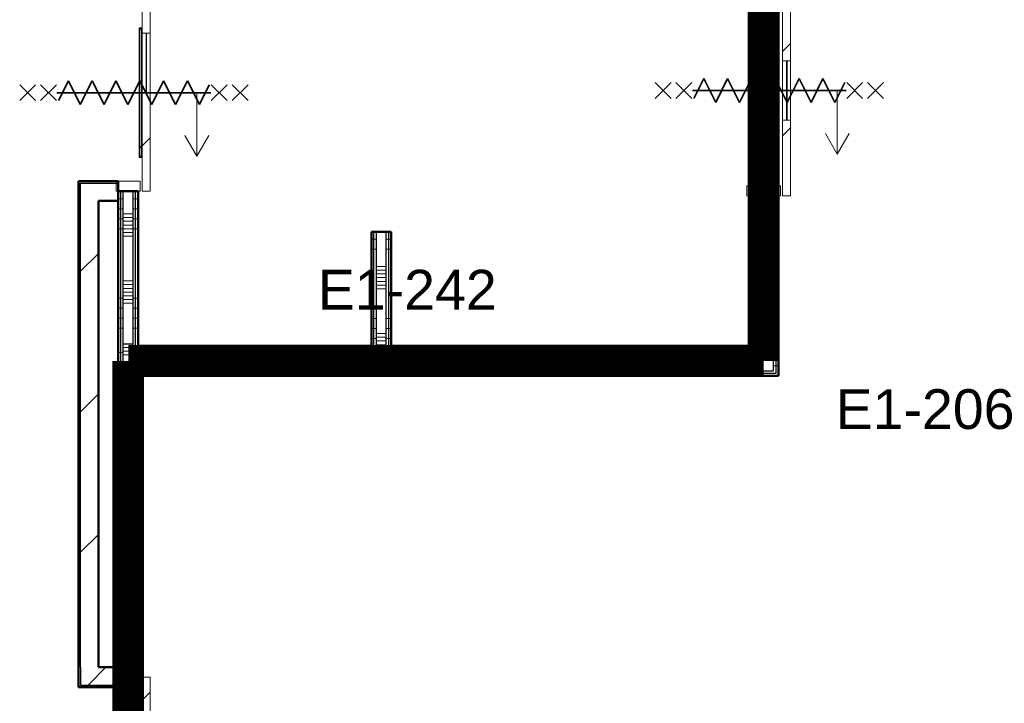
# Model space of a CAD drawing. Extents: x -3204 to 54657, y -2294 to 61632.
# Tile 32 of 65: x 40054 to 45012, y 11707 to 15147. Entities that reach past the tile are written whole.
import ezdxf

# ---------------------------------------------------------------- set-up
doc = ezdxf.new("R2010")
doc.units = 0
doc.header["$LTSCALE"] = 100
doc.linetypes.add('SCHEIDING_BRANDWEREND60', pattern=[3.2, 0.8, -1.6, 0.8])
for name, color, linetype, lineweight in [('00---0--FM-RUIMTENR', 7, 'Continuous', 18), ('BA20----_WANDEN', 14, 'Continuous', 50), ('BL$1A---_ALGEMEEN', 7, 'Continuous', 18), ('BL20----_WANDEN', 7, 'Continuous', 25), ('BL30----_BRANDSYMBOLEN', 14, 'Continuous', 35), ('BL30----_KOZIJNEN', 14, 'Continuous', 25), ('BL40----_BRANDWERENDESCHEIDING_60MIN', 84, 'SCHEIDING_BRANDWEREND60', 158)]:
    doc.layers.add(name, color=color, linetype=linetype, lineweight=lineweight)
doc.styles.add('Arial', font='arial.ttf', dxfattribs={"height": 200})
pattern_1 = [(180, (43875, 15755), (9e-13, -500), []), (180, (43875, 15805), (9e-13, -500), []), (180, (43875, 15855), (9e-13, -500), []), (180, (43875, 15905), (9e-13, -500), [])]
pattern_2 = [(90, (42387.5, 13355), (-500, -2e-12), []), (90, (42437.5, 13355), (-500, -2e-12), []), (90, (42487.5, 13355), (-500, -2e-12), []), (90, (42537.5, 13355), (-500, -2e-12), [])]
pattern_3 = [(180, (41925, 13992.5), (-4e-12, -500), []), (180, (41925, 14042.5), (-4e-12, -500), []), (180, (41925, 14092.5), (-4e-12, -500), []), (180, (41925, 14142.5), (-4e-12, -500), [])]
pattern_4 = [(45, (8878.4, 12805.1), (-353.553, 353.553), [])]
pattern_5 = [(135, (2299.92, -31721.6), (-212.132, -212.132), [])]
pattern_6 = [(180, (40650, 11972.5), (7e-13, -500), []), (180, (40650, 12022.5), (7e-13, -500), []), (180, (40650, 12072.5), (7e-13, -500), []), (180, (40650, 12122.5), (7e-13, -500), [])]
pattern_7 = [(180, (40650, 14595), (-3e-12, -500), []), (180, (40650, 14645), (-3e-12, -500), []), (180, (40650, 14695), (-3e-12, -500), []), (180, (40650, 14745), (-3e-12, -500), [])]

# ---------------------------------------------------------------- blocks, each defined once
blk = doc.blocks.new('32_DR_AMC_s_enkele schuifdeur_V3 - 1060x2360_wbdbo60-V153-1')
at = {"layer": 'BL30----_BRANDSYMBOLEN', "lineweight": 18}
h = blk.add_hatch(dxfattribs=at)
h.set_pattern_fill('FP_693', color=256, style=0, pattern_type=2)
h.set_pattern_definition([(135, (2310.92, -34921.6), (-212.132, -212.132), [])])
h.paths.add_polyline_path([(855, 95), (855, 135), (475, 135), (475, 95)], flags=0)
h.paths.add_polyline_path([(175, 95), (175, 135), (-205, 135), (-205, 95), (-169.1, 95)], flags=0)
at = {"layer": 'BL$1A---_ALGEMEEN'}
for p, q in [((645, 371), (541.1, 431)), ((325, -84.9), (325, 371)), ((325, 371), (645, 371)), ((645, 371), (541.1, 311))]:
    blk.add_line(p, q, dxfattribs=at)
at = {"layer": 'BL30----_BRANDSYMBOLEN'}
for p, q in [((285, 603.6), (365, 523.6)), ((365, 603.6), (285, 523.6)), ((365, 498.7), (285, 418.6)), ((285, 498.7), (365, 418.6)), ((385, 358.6), (285, 408.6)), ((325, 416.3), (325, -358.7)), ((325, 416.3), (325, -358.7)), ((265, 298.6), (385, 358.6)), ((385, 238.6), (265, 298.6)), ((265, 178.6), (385, 238.6)), ((385, 118.6), (265, 178.6)), ((265, 58.6), (385, 118.6)), ((385, -1.4), (265, 58.6)), ((265, -61.4), (385, -1.4)), ((385, -121.4), (265, -61.4)), ((265, -181.4), (385, -121.4)), ((385, -241.4), (265, -181.4)), ((265, -301.4), (385, -241.4)), ((365, -351.4), (265, -301.4)), ((285, -361.4), (365, -441.4)), ((365, -361.4), (285, -441.4)), ((285, -466.4), (365, -546.4)), ((365, -466.4), (285, -546.4))]:
    blk.add_line(p, q, dxfattribs=at)
at = {"layer": 'BL30----_KOZIJNEN', "lineweight": 18}
for p, q in [((175, 135), (-205, 135)), ((-205, 135), (-205, 95)), ((175, 95), (175, 135)), ((175, 135), (475, 135)), ((475, 118), (175, 118)), ((175, 118), (175, 115)), ((175, 115), (475, 115)), ((855, 135), (475, 135)), ((475, 135), (475, 95)), ((475, 115), (475, 118)), ((855, 95), (855, 135)), ((-205, 95), (175, 95)), ((-205, 85), (-205, -85)), ((-155, 85), (-205, 85)), ((-155, -85), (-155, 85)), ((475, 95), (175, 95)), ((475, 95), (855, 95)), ((855, 85), (805, 85)), ((805, 85), (805, -85)), ((855, -85), (855, 85)), ((-205, -85), (-155, -85)), ((805, -85), (855, -85))]:
    blk.add_line(p, q, dxfattribs=at)
blk = doc.blocks.new('32_DR_AMC_s_enkele schuifdeur_V2 - 990x2360-V155-1')
at = {"layer": 'BL30----_BRANDSYMBOLEN', "lineweight": 18}
h = blk.add_hatch(dxfattribs=at)
h.set_pattern_fill('FP_697', color=256, style=0, pattern_type=2)
h.set_pattern_definition(pattern_5)
h.paths.add_polyline_path([(820, 70), (820, 110), (325, 110), (325, 70), (419.3, 70)], flags=0)
h.paths.add_polyline_path([(25, 70), (25, 110), (-170, 110), (-170, 70)], flags=0)
at = {"layer": 'BL30----_KOZIJNEN', "lineweight": 18}
h = blk.add_hatch(dxfattribs=at)
h.set_pattern_fill('FP_698', color=256, style=0, pattern_type=2)
h.set_pattern_definition([(135, (2299.9, -31721.6), (-500, -500), []), (135, (2299.9, -31551.6), (-500, -500), []), (135, (2299.9, -31541.6), (-500, -500), []), (135, (2299.9, -31531.6), (-500, -500), []), (135, (2299.9, -31521.6), (-500, -500), []), (135, (2299.9, -31511.6), (-500, -500), []), (135, (2299.9, -31501.6), (-500, -500), []), (135, (2299.9, -31491.6), (-500, -500), [])])
h.paths.add_polyline_path([(820, 60), (770, 60), (770, -60), (820, -60)], flags=0)
h.paths.add_polyline_path([(-120, -60), (-120, 60), (-170, 60), (-170, -60)], flags=0)
h = blk.add_hatch(dxfattribs=at)
h.set_pattern_fill('FP_697', color=256, style=0, pattern_type=2)
h.set_pattern_definition(pattern_5)
h.paths.add_polyline_path([(647, 58), (647, 67), (325, 67), (325, 58), (419.3, 58)], flags=0)
at = {"layer": 'BL$1A---_ALGEMEEN'}
for p, q in [((645, 346), (541.1, 406)), ((325, -109.9), (325, 346)), ((325, 346), (645, 346)), ((645, 346), (541.1, 286))]:
    blk.add_line(p, q, dxfattribs=at)
at = {"layer": 'BL30----_BRANDSYMBOLEN'}
for p, q in [((285, 603.6), (365, 523.6)), ((365, 603.6), (285, 523.6)), ((365, 498.7), (285, 418.6)), ((285, 498.7), (365, 418.6)), ((385, 358.6), (285, 408.6)), ((325, 416.3), (325, -358.7)), ((325, 416.3), (325, -358.7)), ((265, 298.6), (385, 358.6)), ((385, 238.6), (265, 298.6)), ((265, 178.6), (385, 238.6)), ((385, 118.6), (265, 178.6)), ((265, 58.6), (385, 118.6)), ((385, -1.4), (265, 58.6)), ((265, -61.4), (385, -1.4)), ((385, -121.4), (265, -61.4)), ((265, -181.4), (385, -121.4)), ((385, -241.4), (265, -181.4)), ((265, -301.4), (385, -241.4)), ((365, -351.4), (265, -301.4)), ((285, -361.4), (365, -441.4)), ((365, -361.4), (285, -441.4)), ((285, -466.4), (365, -546.4)), ((365, -466.4), (285, -546.4))]:
    blk.add_line(p, q, dxfattribs=at)
at = {"layer": 'BL30----_KOZIJNEN', "lineweight": 18}
for p, q in [((25, 110), (-170, 110)), ((-170, 110), (-170, 70)), ((25, 70), (25, 110)), ((25, 110), (325, 110)), ((820, 110), (325, 110)), ((325, 110), (325, 70)), ((820, 70), (820, 110)), ((-170, 70), (25, 70)), ((-170, 60), (-170, -60)), ((-120, 60), (-170, 60)), ((-120, -60), (-120, 60)), ((325, 93), (25, 93)), ((25, 93), (25, 90)), ((25, 90), (325, 90)), ((325, 70), (25, 70)), ((325, 90), (325, 93)), ((325, 70), (820, 70)), ((647, 67), (325, 67)), ((325, 67), (325, 58)), ((325, 58), (647, 58)), ((647, 58), (647, 67)), ((820, 60), (770, 60)), ((770, 60), (770, -60)), ((820, -60), (820, 60)), ((-170, -60), (-120, -60)), ((770, -60), (820, -60))]:
    blk.add_line(p, q, dxfattribs=at)
at = {"layer": 'BL30----_KOZIJNEN'}
for p, q in [((25, 70), (0, 70)), ((0, 70), (0, 55)), ((0, 55), (15, 55)), ((3, 58), (3, 67)), ((3, 67), (25, 67)), ((15, 58), (3, 58)), ((15, 55), (15, 58)), ((325, 58), (15, 58)), ((15, 55), (635, 55)), ((25, 67), (25, 70)), ((325, 70), (25, 70)), ((25, 67), (325, 67)), ((625, 70), (625, 67)), ((650, 70), (625, 70)), ((625, 67), (647, 67)), ((647, 58), (635, 58)), ((635, 58), (635, 55)), ((635, 55), (650, 55)), ((647, 67), (647, 58)), ((650, 55), (650, 70))]:
    blk.add_line(p, q, dxfattribs=at)
blk = doc.blocks.new('32_DR_AMC_s_enkele schuifdeur_V1 - 1660x2360_wbdbo60-V161-1')
at = {"layer": 'BL30----_BRANDSYMBOLEN', "lineweight": 18}
h = blk.add_hatch(dxfattribs=at)
h.set_pattern_fill('FP_709', color=256, style=0, pattern_type=2)
h.set_pattern_definition([(315, (2122.08, 31721.6), (212.132, 212.132), [])])
h.paths.add_polyline_path([(-505, -110), (175, -110), (175, -70), (-505, -70)], flags=0)
h.paths.add_polyline_path([(475, -110), (1155, -110), (1155, -70), (475, -70)], flags=0)
at = {"layer": 'BL$1A---_ALGEMEEN'}
for p, q in [((325, 109.9), (325, -346)), ((645, -346), (541.1, -286)), ((325, -346), (645, -346)), ((645, -346), (541.1, -406))]:
    blk.add_line(p, q, dxfattribs=at)
at = {"layer": 'BL30----_BRANDSYMBOLEN'}
for p, q in [((285, 466.4), (365, 546.4)), ((365, 466.4), (285, 546.4)), ((285, 361.4), (365, 441.4)), ((365, 361.4), (285, 441.4)), ((365, 351.4), (265, 301.4)), ((325, -416.3), (325, 358.7)), ((325, -416.3), (325, 358.7)), ((265, 301.4), (385, 241.4)), ((385, 241.4), (265, 181.4)), ((265, 181.4), (385, 121.4)), ((385, 121.4), (265, 61.4)), ((265, 61.4), (385, 1.4)), ((385, 1.4), (265, -58.6)), ((265, -58.6), (385, -118.6)), ((385, -118.6), (265, -178.6)), ((265, -178.6), (385, -238.6)), ((385, -238.6), (265, -298.6)), ((265, -298.6), (385, -358.6)), ((385, -358.6), (285, -408.6)), ((365, -498.7), (285, -418.6)), ((285, -498.7), (365, -418.6)), ((285, -603.6), (365, -523.6)), ((365, -603.6), (285, -523.6))]:
    blk.add_line(p, q, dxfattribs=at)
at = {"layer": 'BL30----_KOZIJNEN', "lineweight": 18}
for p, q in [((-505, 60), (-455, 60)), ((-505, -60), (-505, 60)), ((-455, 60), (-455, -60)), ((1105, 60), (1155, 60)), ((1105, -60), (1105, 60)), ((1155, 60), (1155, -60)), ((-455, -60), (-505, -60)), ((-505, -70), (175, -70)), ((-505, -110), (-505, -70)), ((175, -70), (175, -110)), ((475, -70), (175, -70)), ((175, -93), (175, -90)), ((175, -90), (475, -90)), ((475, -93), (175, -93)), ((475, -67), (475, -58)), ((475, -58), (797, -58)), ((797, -67), (475, -67)), ((475, -70), (1155, -70)), ((475, -110), (475, -70)), ((475, -90), (475, -93)), ((797, -58), (797, -67)), ((1155, -60), (1105, -60)), ((1155, -70), (1155, -110)), ((175, -110), (-505, -110)), ((175, -110), (475, -110)), ((1155, -110), (475, -110))]:
    blk.add_line(p, q, dxfattribs=at)
at = {"layer": 'BL30----_KOZIJNEN'}
for p, q in [((150, -55), (165, -55)), ((150, -70), (150, -55)), ((175, -70), (150, -70)), ((153, -58), (153, -67)), ((165, -58), (153, -58)), ((153, -67), (175, -67)), ((165, -55), (165, -58)), ((165, -55), (785, -55)), ((475, -58), (165, -58)), ((175, -67), (175, -70)), ((175, -67), (475, -67)), ((475, -70), (175, -70)), ((775, -67), (797, -67)), ((775, -70), (775, -67)), ((800, -70), (775, -70)), ((785, -55), (800, -55)), ((785, -58), (785, -55)), ((797, -58), (785, -58)), ((797, -67), (797, -58)), ((800, -55), (800, -70))]:
    blk.add_line(p, q, dxfattribs=at)

msp = doc.modelspace()

# ---------------------------------------------------------------- hatches: boundary and pattern name
at = {"layer": 'BA20----_WANDEN', "lineweight": 18}
h = msp.add_hatch(dxfattribs=at)
h.set_pattern_fill('FP_458', color=256, angle=90, style=0, pattern_type=2)
h.set_pattern_definition(pattern_1)
h.paths.add_polyline_path([(43862.5, 13367.5), (43862.5, 14261), (43850, 14261), (43850, 13367.5)], flags=0)
h.paths.add_polyline_path([(43862.5, 15321), (43862.5, 17880), (43850, 17880), (43850, 15321)], flags=0)
h = msp.add_hatch(dxfattribs=at)
h.set_pattern_fill('FP_458', color=256, angle=90, style=0, pattern_type=2)
h.set_pattern_definition(pattern_1)
h.paths.add_polyline_path([(43875, 13355), (43875, 14261), (43862.5, 14261), (43862.5, 13355)], flags=0)
h.paths.add_polyline_path([(43875, 15321), (43875, 17892.5), (43862.5, 17892.5), (43862.5, 15321)], flags=0)
h = msp.add_hatch(dxfattribs=at)
h.set_pattern_fill('FP_458', color=256, angle=90, style=0, pattern_type=2)
h.set_pattern_definition(pattern_1)
h.paths.add_polyline_path([(43737.5, 13492.5), (43737.5, 14261), (43725, 14261), (43725, 13492.5)], flags=0)
h.paths.add_polyline_path([(43737.5, 15321), (43737.5, 15905), (43725, 15905), (43725, 15321)], flags=0)
h.paths.add_polyline_path([(43725, 15967.5), (43737.5, 15967.5), (43737.5, 17755), (43725, 17755), (43725, 15980)], flags=0)
h = msp.add_hatch(dxfattribs=at)
h.set_pattern_fill('FP_458', color=256, angle=90, style=0, pattern_type=2)
h.set_pattern_definition(pattern_1)
h.paths.add_polyline_path([(43750, 13480), (43750, 14261), (43737.5, 14261), (43737.5, 13480)], flags=0)
h.paths.add_polyline_path([(43750, 15321), (43750, 15905), (43737.5, 15905), (43737.5, 15321)], flags=0)
h.paths.add_polyline_path([(43737.5, 15955), (43750, 15955), (43750, 17767.5), (43737.5, 17767.5), (43737.5, 15967.5)], flags=0)
h = msp.add_hatch(dxfattribs=at)
h.set_pattern_fill('FP_459', color=256, angle=90, style=0, pattern_type=2)
h.set_pattern_definition([(180, (43875, 15555), (-2e-12, -337.5), []), (180, (43875, 15573.75), (-2e-12, -337.5), []), (180, (43875, 15592.5), (-2e-12, -337.5), []), (180, (43875, 15611.25), (-2e-12, -337.5), []), (180, (43875, 15630), (-2e-12, -337.5), []), (180, (43875, 15648.75), (-2e-12, -337.5), []), (180, (43875, 15667.5), (-2e-12, -337.5), [])])
h.paths.add_polyline_path([(43850, 13380), (43850, 14261), (43750, 14261), (43750, 13380)], flags=0)
h.paths.add_polyline_path([(43750, 15321), (43850, 15321), (43850, 17780), (43750, 17780), (43750, 15905)], flags=0)
h = msp.add_hatch(dxfattribs=at)
h.set_pattern_fill('FP_24', color=256, style=0, pattern_type=2)
h.set_pattern_definition(pattern_4)
h.paths.add_polyline_path([(40360, 9075), (40360, 10218), (40350, 10218), (40350, 9075)], flags=0)
h.paths.add_polyline_path([(40350, 11798), (40360, 11798), (40360, 14325), (40350, 14325), (40350, 11888)], flags=0)
h = msp.add_hatch(dxfattribs=at)
h.set_pattern_fill('FP_839', color=256, angle=90, style=0, pattern_type=2)
h.set_pattern_definition(pattern_7)
h.paths.add_polyline_path([(40562.5, 13515), (40562.5, 14285), (40550, 14285), (40550, 13515)], flags=0)
h = msp.add_hatch(dxfattribs=at)
h.set_pattern_fill('FP_839', color=256, angle=90, style=0, pattern_type=2)
h.set_pattern_definition(pattern_7)
h.paths.add_polyline_path([(40575, 13515), (40575, 14285), (40562.5, 14285), (40562.5, 13515)], flags=0)
h = msp.add_hatch(dxfattribs=at)
h.set_pattern_fill('FP_840', color=256, angle=90, style=0, pattern_type=2)
h.set_pattern_definition([(180, (40650, 14395), (5e-13, -337.5), []), (180, (40650, 14413.75), (5e-13, -337.5), []), (180, (40650, 14432.5), (5e-13, -337.5), []), (180, (40650, 14451.25), (5e-13, -337.5), []), (180, (40650, 14470), (5e-13, -337.5), []), (180, (40650, 14488.75), (5e-13, -337.5), []), (180, (40650, 14507.5), (5e-13, -337.5), [])])
h.paths.add_polyline_path([(40625, 13515), (40625, 14285), (40575, 14285), (40575, 13515)], flags=0)
h = msp.add_hatch(dxfattribs=at)
h.set_pattern_fill('FP_839', color=256, angle=90, style=0, pattern_type=2)
h.set_pattern_definition(pattern_7)
h.paths.add_polyline_path([(40637.5, 13515), (40637.5, 14285), (40625, 14285), (40625, 13515)], flags=0)
h = msp.add_hatch(dxfattribs=at)
h.set_pattern_fill('FP_839', color=256, angle=90, style=0, pattern_type=2)
h.set_pattern_definition(pattern_7)
h.paths.add_polyline_path([(40650, 13515), (40650, 14285), (40637.5, 14285), (40637.5, 13515)], flags=0)
h = msp.add_hatch(dxfattribs=at)
h.set_pattern_fill('FP_24', color=256, style=0, pattern_type=2)
h.set_pattern_definition(pattern_4)
h.paths.add_polyline_path([(40450, 9165), (40450, 10128), (40360, 10128), (40360, 9165)], flags=0)
h.paths.add_polyline_path([(40450, 11888), (40450, 14235), (40360, 14235), (40360, 11888)], flags=0)
h = msp.add_hatch(dxfattribs=at)
h.set_pattern_fill('FP_468', color=256, angle=90, style=0, pattern_type=2)
h.set_pattern_definition(pattern_3)
h.paths.add_polyline_path([(41837.5, 13505), (41837.5, 14080), (41825, 14080), (41825, 13505)], flags=0)
h = msp.add_hatch(dxfattribs=at)
h.set_pattern_fill('FP_468', color=256, angle=90, style=0, pattern_type=2)
h.set_pattern_definition(pattern_3)
h.paths.add_polyline_path([(41850, 13505), (41850, 14080), (41837.5, 14080), (41837.5, 13505)], flags=0)
h = msp.add_hatch(dxfattribs=at)
h.set_pattern_fill('FP_469', color=256, angle=90, style=0, pattern_type=2)
h.set_pattern_definition([(180, (41925, 13792.5), (-2e-12, -337.5), []), (180, (41925, 13811.25), (-2e-12, -337.5), []), (180, (41925, 13830), (-2e-12, -337.5), []), (180, (41925, 13848.75), (-2e-12, -337.5), []), (180, (41925, 13867.5), (-2e-12, -337.5), []), (180, (41925, 13886.25), (-2e-12, -337.5), []), (180, (41925, 13905), (-2e-12, -337.5), [])])
h.paths.add_polyline_path([(41900, 13480), (41900, 14080), (41850, 14080), (41850, 13480)], flags=0)
h = msp.add_hatch(dxfattribs=at)
h.set_pattern_fill('FP_468', color=256, angle=90, style=0, pattern_type=2)
h.set_pattern_definition(pattern_3)
h.paths.add_polyline_path([(41912.5, 13492.5), (41912.5, 14080), (41900, 14080), (41900, 13492.5)], flags=0)
h = msp.add_hatch(dxfattribs=at)
h.set_pattern_fill('FP_468', color=256, angle=90, style=0, pattern_type=2)
h.set_pattern_definition(pattern_3)
h.paths.add_polyline_path([(41925, 13505), (41925, 14080), (41912.5, 14080), (41912.5, 13505)], flags=0)
h = msp.add_hatch(dxfattribs=at)
h.set_pattern_fill('FP_771', color=256, angle=90, style=0, pattern_type=2)
h.set_pattern_definition(pattern_6)
h.paths.add_polyline_path([(40562.5, 10030), (40562.5, 10178), (40550, 10178), (40550, 10030)], flags=0)
h.paths.add_polyline_path([(40562.5, 11838), (40562.5, 13515), (40550, 13515), (40550, 11838)], flags=0)
h = msp.add_hatch(dxfattribs=at)
h.set_pattern_fill('FP_771', color=256, angle=90, style=0, pattern_type=2)
h.set_pattern_definition(pattern_6)
h.paths.add_polyline_path([(40575, 10030), (40575, 10178), (40562.5, 10178), (40562.5, 10030)], flags=0)
h.paths.add_polyline_path([(40575, 11838), (40575, 13515), (40562.5, 13515), (40562.5, 11838)], flags=0)
h = msp.add_hatch(dxfattribs=at)
h.set_pattern_fill('FP_772', color=256, angle=90, style=0, pattern_type=2)
h.set_pattern_definition([(180, (40650, 11772.5), (5e-13, -337.5), []), (180, (40650, 11791.25), (5e-13, -337.5), []), (180, (40650, 11810), (5e-13, -337.5), []), (180, (40650, 11828.75), (5e-13, -337.5), []), (180, (40650, 11847.5), (5e-13, -337.5), []), (180, (40650, 11866.25), (5e-13, -337.5), []), (180, (40650, 11885), (5e-13, -337.5), [])])
h.paths.add_polyline_path([(40625, 10030), (40625, 10178), (40575, 10178), (40575, 10030)], flags=0)
h.paths.add_polyline_path([(40575, 11838), (40625, 11838), (40625, 13515), (40575, 13515), (40575, 12887.8)], flags=0)
h = msp.add_hatch(dxfattribs=at)
h.set_pattern_fill('FP_771', color=256, angle=90, style=0, pattern_type=2)
h.set_pattern_definition(pattern_6)
h.paths.add_polyline_path([(40637.5, 10080), (40637.5, 10178), (40625, 10178), (40625, 10080)], flags=0)
h.paths.add_polyline_path([(40637.5, 11838), (40637.5, 13380), (40625, 13380), (40625, 11838)], flags=0)
h.paths.add_polyline_path([(40637.5, 13480), (40637.5, 13515), (40625, 13515), (40625, 13480)], flags=0)
h = msp.add_hatch(dxfattribs=at)
h.set_pattern_fill('FP_771', color=256, angle=90, style=0, pattern_type=2)
h.set_pattern_definition(pattern_6)
h.paths.add_polyline_path([(40637.5, 10092.5), (40650, 10092.5), (40650, 10178), (40637.5, 10178)], flags=0)
h.paths.add_polyline_path([(40650, 11838), (40650, 13380), (40637.5, 13380), (40637.5, 11838)], flags=0)
h.paths.add_polyline_path([(40650, 13492.5), (40650, 13515), (40637.5, 13515), (40637.5, 13492.5)], flags=0)
h = msp.add_hatch(dxfattribs=at)
h.set_pattern_fill('FP_460', color=256, angle=90, style=0, pattern_type=2)
h.set_pattern_definition(pattern_2)
h.paths.add_polyline_path([(43086, 13480), (43737.5, 13480), (43737.5, 13492.5), (41900, 13492.5), (41900, 13480)], flags=0)
h.paths.add_polyline_path([(41850, 13480), (41850, 13492.5), (40637.5, 13492.5), (40637.5, 13480), (40916.1, 13480)], flags=0)
h = msp.add_hatch(dxfattribs=at)
h.set_pattern_fill('FP_460', color=256, angle=90, style=0, pattern_type=2)
h.set_pattern_definition(pattern_2)
h.paths.add_polyline_path([(43725, 13492.5), (43725, 13505), (41912.5, 13505), (41912.5, 13492.5), (43086, 13492.5)], flags=0)
h.paths.add_polyline_path([(41850, 13492.5), (41850, 13505), (40650, 13505), (40650, 13492.5), (40916.1, 13492.5)], flags=0)
h = msp.add_hatch(dxfattribs=at)
h.set_pattern_fill('FP_461', color=256, angle=90, style=0, pattern_type=2)
h.set_pattern_definition([(90, (42187.5, 13355), (-337.5, -1e-12), []), (90, (42206.25, 13355), (-337.5, -1e-12), []), (90, (42225, 13355), (-337.5, -1e-12), []), (90, (42243.75, 13355), (-337.5, -1e-12), []), (90, (42262.5, 13355), (-337.5, -1e-12), []), (90, (42281.25, 13355), (-337.5, -1e-12), []), (90, (42300, 13355), (-337.5, -1e-12), [])])
h.paths.add_polyline_path([(43750, 13380), (43750, 13480), (40625, 13480), (40625, 13380), (43725, 13380)], flags=0)
h = msp.add_hatch(dxfattribs=at)
h.set_pattern_fill('FP_460', color=256, angle=90, style=0, pattern_type=2)
h.set_pattern_definition(pattern_2)
h.paths.add_polyline_path([(43725, 13367.5), (43850, 13367.5), (43850, 13380), (40650, 13380), (40650, 13367.5), (43086, 13367.5)], flags=0)
h = msp.add_hatch(dxfattribs=at)
h.set_pattern_fill('FP_460', color=256, angle=90, style=0, pattern_type=2)
h.set_pattern_definition(pattern_2)
h.paths.add_polyline_path([(43725, 13355), (43862.5, 13355), (43862.5, 13367.5), (40650, 13367.5), (40650, 13355), (43086, 13355)], flags=0)
h = msp.add_hatch(dxfattribs=at)
h.set_pattern_fill('FP_24', color=256, style=0, pattern_type=2)
h.set_pattern_definition(pattern_4)
h.paths.add_polyline_path([(40550, 11798), (40550, 11888), (40360, 11888), (40360, 11798)], flags=0)
h = msp.add_hatch(dxfattribs=at)
h.set_pattern_fill('FP_24', color=256, style=0, pattern_type=2)
h.set_pattern_definition(pattern_4)
h.paths.add_polyline_path([(40550, 11788), (40550, 11798), (40350, 11798), (40350, 11788)], flags=0)

# ---------------------------------------------------------------- linework, layer by layer
at = {"layer": 'BL20----_WANDEN', "lineweight": 50}
for p, q in [((40350, 14335), (40350, 11788)), ((40550, 14335), (40350, 14335)), ((40550, 14235), (40550, 14335)), ((40550, 14285), (40550, 11838)), ((40650, 14285), (40550, 14285)), ((40650, 13505), (40650, 14285)), ((40450, 11888), (40450, 14235)), ((40450, 14235), (40550, 14235)), ((43725, 14261), (43725, 13505)), ((43875, 14261), (43725, 14261)), ((43875, 13355), (43875, 14261)), ((41825, 14080), (41825, 13505)), ((41925, 14080), (41825, 14080)), ((41925, 13505), (41925, 14080)), ((41825, 13505), (40650, 13505)), ((43725, 13505), (41925, 13505)), ((40650, 13355), (43875, 13355)), ((40650, 11838), (40650, 13355)), ((40550, 11888), (40450, 11888)), ((40550, 11788), (40550, 11888)), ((40550, 11838), (40650, 11838)), ((40350, 11788), (40550, 11788))]:
    msp.add_line(p, q, dxfattribs=at)
at = {"layer": 'BL20----_WANDEN'}
for p, q in [((40360, 11888), (40360, 14325)), ((40360, 14325), (40550, 14325)), ((40562.5, 11838), (40562.5, 14285)), ((40575, 11838), (40575, 14285)), ((40625, 13480), (40625, 14285)), ((40637.5, 13492.5), (40637.5, 14285)), ((43737.5, 13492.5), (43737.5, 14261)), ((43750, 13480), (43750, 14261)), ((43850, 13380), (43850, 14261)), ((43862.5, 13367.5), (43862.5, 14261)), ((41837.5, 13505), (41837.5, 14080)), ((41850, 13480), (41850, 14080)), ((41900, 13480), (41900, 14080)), ((41912.5, 13492.5), (41912.5, 14080)), ((40625, 13515), (40575, 13515)), ((40637.5, 13492.5), (41850, 13492.5)), ((41912.5, 13492.5), (43737.5, 13492.5)), ((40625, 13480), (43750, 13480)), ((40625, 13380), (43850, 13380)), ((40625, 11838), (40625, 13380)), ((40637.5, 11838), (40637.5, 13380)), ((40650, 13367.5), (43862.5, 13367.5)), ((40360, 11888), (40360, 11798)), ((40360, 11798), (40550, 11798))]:
    msp.add_line(p, q, dxfattribs=at)
at = {"layer": 'BL40----_BRANDWERENDESCHEIDING_60MIN', "const_width": 160}
for points in [[(43800, 13430), (43800, 17830)], [(40600, 10030), (40600, 13430)], [(40600, 13430), (43800, 13430)]]:
    msp.add_lwpolyline(points, dxfattribs=at)

# ---------------------------------------------------------------- block references
at = {"layer": 'BL30----_KOZIJNEN'}
for name, p, rotation in [('32_DR_AMC_s_enkele schuifdeur_V2 - 990x2360-V155-1', (40600, 15105), 269.9999999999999), ('32_DR_AMC_s_enkele schuifdeur_V3 - 1060x2360_wbdbo60-V153-1', (43800, 15116), 269.9999999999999), ('32_DR_AMC_s_enkele schuifdeur_V1 - 1660x2360_wbdbo60-V161-1', (40600, 10683), 89.99999999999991)]:
    msp.add_blockref(name, p, dxfattribs=dict(at, rotation=rotation))

# ---------------------------------------------------------------- texts
at = {"layer": '00---0--FM-RUIMTENR', "char_height": 200, "width": 1114.346, "attachment_point": 1, "style": 'Arial'}
for s, insert in [('E1-242', (41554.9, 13888.4)), ('E1-206', (44162.7, 13287.4))]:
    msp.add_mtext(s, dxfattribs=dict(at, insert=insert))

doc.saveas('drawing.dxf')
